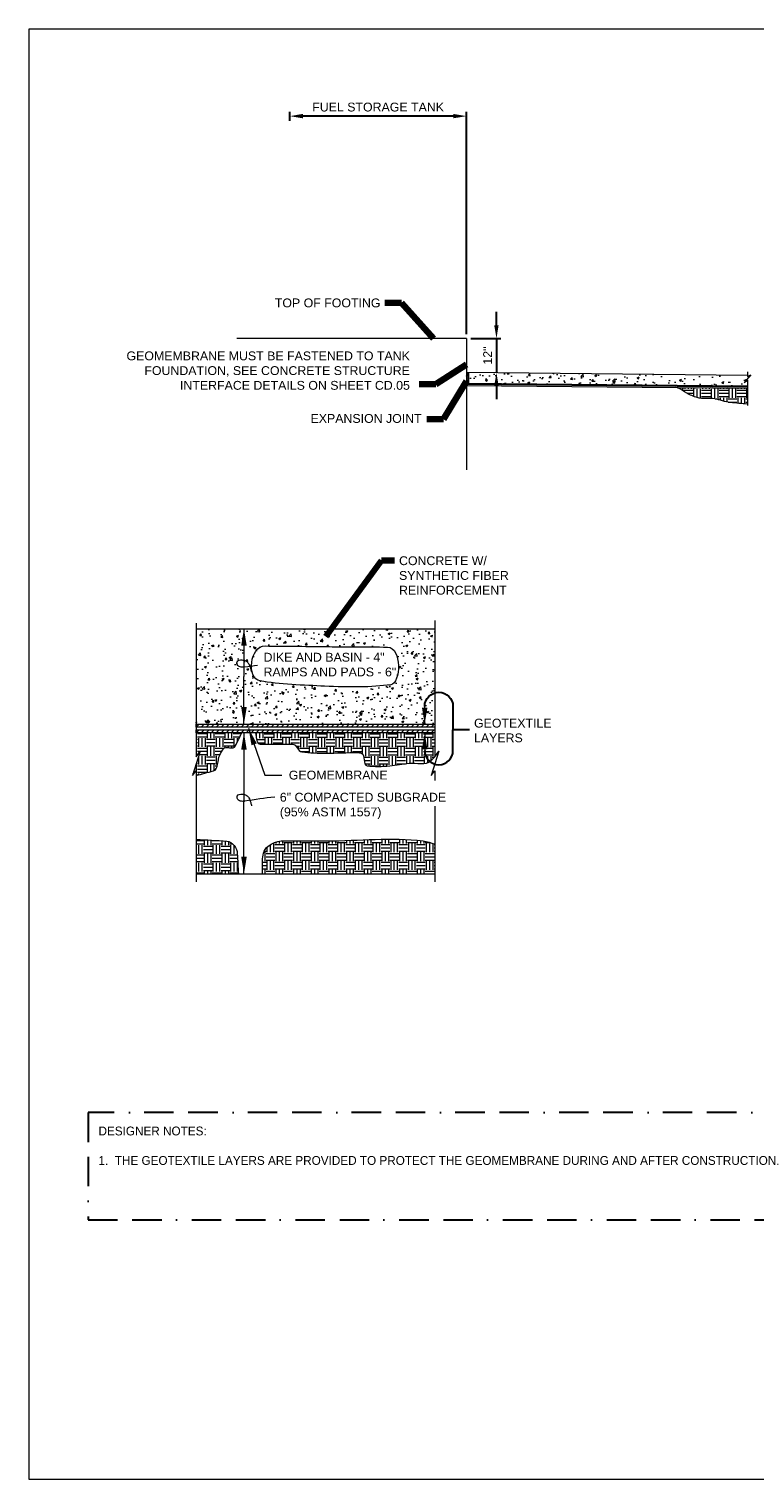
# Model space of a CAD drawing. Header units: inches. Extents: x -1183 to -621, y 39 to 293.
# Tile 2 of 6: x -981 to -858, y 39 to 285. Entities that reach past the tile are written whole.
import ezdxf

# ---------------------------------------------------------------- set-up
doc = ezdxf.new("R2010")
doc.units = ezdxf.units.IN
doc.header["$MEASUREMENT"] = 0
doc.linetypes.add('( Border )', pattern=[1.751, 0.5, -0.25, 0.5, -0.25, 0.001, -0.25])
doc.layers.get('DefPoints').update_dxf_attribs({"lineweight": 0})
for name, color, linetype, lineweight in [('C-Detl-Grph-Wt 0', 4, 'Continuous', 0), ('G-ANNO-DIMS', 2, 'Continuous', 0), ('G-ANNO-MASK', 1, 'Continuous', 0), ('G-ANNO-NOTE', 4, 'Continuous', 30), ('G-ANNO-PATT', 250, 'Continuous', 0), ('G-ANNO-TEXT', 2, 'Continuous', 30)]:
    doc.layers.add(name, color=color, linetype=linetype, lineweight=lineweight)
doc.layers.add('G-ANNO-NPLT', color=1, linetype='Continuous', lineweight=0, plot=False)
doc.styles.add("AEC_AC_05ArchDims-CC_1_1'", font='arial.ttf', dxfattribs={"height": 1.5})
doc.styles.add("AEC_AC_44Text-LeftTop_1_1'", font='arial.ttf', dxfattribs={"height": 1.5})
doc.styles.add("AEC_AC_55Text-LeftTop_1_20'", font='arial.ttf', dxfattribs={"height": 30})
doc.styles.get("Standard").update_dxf_attribs({"font": 'txt.shx'})
doc.styles.add('Style-Arial', font='arial.ttf')
doc.styles.add('Text_0', font='arial.ttf')
doc.dimstyles.new("AEC_AC_05_Arch-Dims_1_1'", dxfattribs={"dimtxt": 1.5, "dimasz": 2.25, "dimexe": 0.75, "dimexo": 0.75, "dimgap": 0.75, "dimtad": 1, "dimdec": 4, "dimzin": 15, "dimdsep": 46, "dimlunit": 4, "dimtxsty": "AEC_AC_05ArchDims-CC_1_1'", "dimcen": 0.09, "dimclrd": 256, "dimclre": 256, "dimazin": 2, "dimtfac": 0.7, "dimtdec": 4, "dimtix": 1, "dimtmove": 1, "dimatfit": 3, "dimfxl": 1, "dimfrac": 1, "dimtolj": 1, "dimtzin": 15, "dimlwd": 30, "dimlwe": 30, "dimarcsym": 0})
doc.dimstyles.new("AEC_AC_44_Notes_1_1'", dxfattribs={"dimtxt": 1.5, "dimasz": 2.25, "dimexe": 0.75, "dimexo": 0.75, "dimgap": 0.75, "dimtad": 1, "dimjust": 1, "dimdec": 3, "dimzin": 15, "dimdsep": 46, "dimlunit": 5, "dimtxsty": "AEC_AC_44Text-LeftTop_1_1'", "dimblk": 'NONE', "dimcen": 0.09, "dimclrd": 256, "dimclre": 256, "dimazin": 2, "dimtfac": 0.7, "dimtdec": 3, "dimtmove": 1, "dimatfit": 1, "dimfxl": 1, "dimfrac": 1, "dimtolj": 1, "dimtzin": 15, "dimlwd": 30, "dimlwe": 30, "dimarcsym": 0})
doc.dimstyles.get("Standard").update_dxf_attribs({"dimtxt": 0.18, "dimasz": 0.18, "dimexe": 0.18, "dimexo": 0.0625, "dimgap": 0.09, "dimtad": 0, "dimtih": 1, "dimtoh": 1, "dimdec": 4, "dimzin": 0, "dimdsep": 46, "dimtxsty": 'Standard', "dimcen": 0.09, "dimadec": 0, "dimazin": 0, "dimtfac": 1, "dimtdec": 4, "dimtofl": 0, "dimtmove": 0, "dimatfit": 3, "dimfxl": 1, "dimtolj": 1, "dimtzin": 0, "dimarcsym": 0})
doc.dimstyles.new('Std-Arch', dxfattribs={"dimtxt": 2.4, "dimasz": 2.88, "dimexe": 1.2, "dimexo": 1.2, "dimgap": 1.2, "dimtad": 1, "dimdec": 4, "dimzin": 11, "dimdsep": 46, "dimlunit": 4, "dimtxsty": 'Text_0', "dimcen": 1.08, "dimclrd": 256, "dimclre": 256, "dimadec": 4, "dimazin": 3, "dimtfac": 1, "dimtdec": 4, "dimtofl": 0, "dimtmove": 1, "dimatfit": 3, "dimfxl": 1, "dimfrac": 2, "dimtolj": 1, "dimtzin": 11, "dimlwd": 13, "dimlwe": 13, "dimarcsym": 0})
doc.dimstyles.new('USACE ARROW DIM SET', dxfattribs={"dimtxt": 1.5, "dimasz": 2.82, "dimexe": 0.75, "dimexo": 0.75, "dimgap": 0.75, "dimtad": 1, "dimdec": 3, "dimzin": 15, "dimdsep": 46, "dimtxsty": 'Style-Arial', "dimcen": 1.08, "dimclrd": 256, "dimclre": 256, "dimazin": 2, "dimtfac": 1, "dimtdec": 3, "dimtmove": 1, "dimatfit": 1, "dimfxl": 1, "dimtzin": 15, "dimlwd": -1, "dimarcsym": 0})

# ---------------------------------------------------------------- blocks, each defined once
blk = doc.blocks.new('*D59')
at = {"layer": 'DefPoints', "color": 0, "lineweight": 18, "transparency": 16777216}
for p in [(-906.62, 232.63), (-901.54, 226.84), (-901.53, 226.84)]:
    blk.add_point(p, dxfattribs=at)
at = {"layer": 'G-ANNO-DIMS', "lineweight": 30, "transparency": 16777216}
for p, q in [((-901.53, 234.88), (-901.53, 237.13)), ((-905.87, 232.63), (-900.78, 232.63)), ((-901.53, 232.63), (-901.53, 226.84)), ((-900.79, 226.84), (-900.78, 226.84)), ((-901.53, 224.59), (-901.53, 222.34))]:
    blk.add_line(p, q, dxfattribs=at)
at = {"layer": 'G-ANNO-DIMS', "lineweight": 18, "transparency": 16777216}
for points in [[(-901.91, 234.88), (-901.16, 234.88), (-901.53, 232.63)], [(-901.91, 224.59), (-901.16, 224.59), (-901.53, 226.84)]]:
    blk.add_solid(points, dxfattribs=at)
at = {"layer": 'G-ANNO-DIMS', "color": 0, "lineweight": 30, "transparency": 16777216, "insert": (-903.03, 229.73), "char_height": 1.5, "attachment_point": 5, "rotation": 90, "style": "AEC_AC_05ArchDims-CC_1_1'"}
blk.add_mtext('\\A1;12"', dxfattribs=at)
blk = doc.blocks.new('*D64')
at = {"layer": 'DefPoints', "color": 0, "lineweight": 18, "transparency": 16777216}
for p in [(-936.6, 270.35), (-936.6, 268.8), (-906.62, 232.63)]:
    blk.add_point(p, dxfattribs=at)
at = {"layer": 'G-ANNO-DIMS', "lineweight": 30, "transparency": 16777216}
for p, q in [((-936.6, 269.55), (-936.6, 271.1)), ((-906.62, 233.38), (-906.62, 271.1)), ((-908.87, 270.35), (-934.35, 270.35))]:
    blk.add_line(p, q, dxfattribs=at)
at = {"layer": 'G-ANNO-DIMS', "lineweight": 18, "transparency": 16777216}
for points in [[(-934.35, 270.73), (-934.35, 269.98), (-936.6, 270.35)], [(-908.87, 270.73), (-908.87, 269.98), (-906.62, 270.35)]]:
    blk.add_solid(points, dxfattribs=at)
at = {"layer": 'G-ANNO-DIMS', "color": 0, "lineweight": 30, "transparency": 16777216, "insert": (-921.61, 271.88), "char_height": 1.5, "attachment_point": 5, "style": "AEC_AC_05ArchDims-CC_1_1'"}
blk.add_mtext('\\A1;FUEL STORAGE TANK', dxfattribs=at)
blk = doc.blocks.new('_None')
blk = doc.blocks.new('*U58')
at = {"layer": 'G-ANNO-NOTE'}
for p in [(-5.62, 3.74, 0), (-5.62, -3.74, 0), (-2.8, -0.25, 0)]:
    blk.add_line(p, (-5.62, -0.25, 0), dxfattribs=at)
at = {"layer": 'G-ANNO-NOTE', "extrusion": (0, 0, -1)}
blk.add_arc((8.02, 3.74, 0), 2.4, 0, 180, dxfattribs=at)
at = {"layer": 'G-ANNO-NOTE'}
blk.add_arc((-8.02, -3.74, 0), 2.4, 180, 0, dxfattribs=at)
blk.add_solid([(-10.42, 0.74, 0), (-9.95, 3.56, 0), (-10.89, 3.56, 0)], dxfattribs=at)
at = {"layer": 'G-ANNO-NOTE', "extrusion": (0, 0, -1)}
blk.add_solid([(10.42, -0.74, 0), (10.89, -3.56, 0), (9.95, -3.56, 0)], dxfattribs=at)
at = {"layer": 'G-ANNO-NOTE', "insert": (-2.05, -2.36, 0), "char_height": 1.5, "attachment_point": 7, "style": 'Style-Arial'}
blk.add_mtext('GEOTEXTILE\\PLAYERS', dxfattribs=at)
at = {"layer": 'G-ANNO-NOTE'}
for points in [[(-10.42, 0.74, 0), (-10.42, 3.74, 0)], [(-10.42, -0.74, 0), (-10.42, -3.74, 0)]]:
    blk.add_leader(points, dimstyle='Standard', override={"dimtxt": 1.5, "dimasz": 2.82, "dimgap": 0.75, "dimtad": 1, "dimtxsty": 'Style-Arial', "dimldrblk": 'None'}, dxfattribs=at)

msp = doc.modelspace()

# ---------------------------------------------------------------- hatches: boundary and pattern name
at = {"layer": 'G-ANNO-PATT'}
h = msp.add_hatch(dxfattribs=at)
h.set_pattern_fill('AR-CONC', color=256, style=0, pattern_type=2)
h.set_pattern_definition([(50, (-892.529, 226.0183), (3.5863, -0.31376), [0.375, -4.125]), (355, (-892.529, 226.0183), (-0.69376, 3.76096), [0.3, -3.3]), (100.451, (-892.2302, 225.992), (2.89254, 3.4472), [0.3187, -3.5057]), (46.184, (-892.529, 227.0183), (5.3362, -0.8276), [0.5625, -6.1875]), (96.636, (-892.0844, 226.9493), (4.6733, 4.8706), [0.47805, -5.2586]), (351.184, (-892.529, 227.0183), (4.6733, 4.8706), [0.45, -4.95]), (21, (-892.029, 226.7683), (2.98453, -2.0131), [0.375, -4.125]), (326, (-892.029, 226.7683), (1.21658, 3.62575), [0.3, -3.3]), (71.451, (-891.7804, 226.6005), (4.2011, 1.61266), [0.3187, -3.5057]), (37.5, (-892.5291, 226.0183), (0.0608, 1.66447), [0, -3.26, 0, -3.35, 0, -3.3125]), (7.5, (-892.5291, 226.0183), (1.31535, 1.97206), [0, -1.91, 0, -3.185, 0, -1.2625]), (327.5, (-893.6441, 226.0183), (2.66911, -0.112774), [0, -1.25, 0, -3.9, 0, -5.175]), (317.5, (-894.144, 226.0183), (2.91593, 0.50052), [0, -1.625, 0, -2.59, 0, -3.675])])
h.paths.add_polyline_path([(-858.9455, 224.53225), (-858.9455, 225.57496), (-859.48165, 225.16095), (-858.35066, 226.47119), (-858.9455, 226.19677), (-858.9455, 226.41091), (-906.24703, 226.87044), (-906.24738, 226.83444), (-906.24738, 226.79478), (-906.24738, 226.75354), (-906.24738, 226.71389), (-906.24738, 226.67423), (-906.24738, 226.63457), (-906.24738, 226.59492), (-906.24738, 226.55367), (-906.24738, 226.51402), (-906.24738, 226.44581), (-906.24738, 226.09208), (-906.24738, 225.73993), (-906.24738, 225.3862), (-906.24738, 225.03246), (-906.24738, 225.00649)])
h = msp.add_hatch(dxfattribs=at)
h.set_pattern_fill('MSTN', color=256, style=0, pattern_type=2)
h.set_pattern_definition([(45, (-858.94793, 224.41124), (-0.212132, 0.212132), [])])
h.paths.add_polyline_path([(-906.62213, 225.00776), (-906.62332, 224.88777), (-858.9455, 224.41224), (-858.9443, 224.53224)])
h = msp.add_hatch(dxfattribs=at)
h.set_pattern_fill('EARTH', color=256, style=0, pattern_type=2)
h.set_pattern_definition([(0, (-863.724, 222.759), (1.5, 1.5), [1.5, -1.5]), (0, (-863.724, 223.3216), (1.5, 1.5), [1.5, -1.5]), (0, (-863.724, 223.884), (1.5, 1.5), [1.5, -1.5]), (90, (-863.5364, 224.0716), (-1.5, 1.5), [1.5, -1.5]), (90, (-862.974, 224.0716), (-1.5, 1.5), [1.5, -1.5]), (90, (-862.4114, 224.0716), (-1.5, 1.5), [1.5, -1.5])])
edge = h.paths.add_edge_path()
edge.add_line((-858.9455, 221.48417), (-858.9455, 224.17225))
edge.add_line((-858.9455, 224.17225), (-858.9479, 224.17225))
edge.add_line((-858.9479, 224.17225), (-870.80158, 224.29048))
edge.add_line((-870.80158, 224.29048), (-869.24528, 223.37395))
edge.add_spline(control_points=[(-869.24528, 223.37395), (-868.69, 223.04694), (-868.10187, 222.77201), (-867.47691, 222.59277), (-866.50797, 222.31487), (-865.46184, 222.58946), (-864.48562, 222.40321), (-863.60346, 222.23491), (-862.75502, 221.83752), (-861.85604, 221.75414)], knot_values=[0, 0, 0, 0, 0.253072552, 0.253072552, 0.253072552, 0.64543841, 0.64543841, 0.64543841, 1, 1, 1, 1], degree=3, periodic=0)
edge.add_line((-861.85604, 221.75414), (-858.9455, 221.48417))
h = msp.add_hatch(dxfattribs=at)
h.set_pattern_fill('AR-CONC', color=256, style=0, pattern_type=2)
h.set_pattern_definition([(50, (-935.4403, 169.7094), (3.5863, -0.31376), [0.375, -4.125]), (355, (-935.4403, 169.7094), (-0.69376, 3.76096), [0.3, -3.3]), (100.451, (-935.1415, 169.6832), (2.89254, 3.4472), [0.3187, -3.5057]), (46.184, (-935.4403, 170.7094), (5.3362, -0.8276), [0.5625, -6.1875]), (96.636, (-934.9957, 170.6404), (4.6733, 4.8706), [0.47805, -5.2586]), (351.184, (-935.4403, 170.7094), (4.6733, 4.8706), [0.45, -4.95]), (21, (-934.9403, 170.4594), (2.98453, -2.0131), [0.375, -4.125]), (326, (-934.9403, 170.4594), (1.2166, 3.62575), [0.3, -3.3]), (71.451, (-934.6916, 170.2916), (4.2011, 1.61266), [0.3187, -3.5057]), (37.5, (-935.4403, 169.7094), (0.0608, 1.66447), [0, -3.26, 0, -3.35, 0, -3.3125]), (7.5, (-935.4403, 169.7094), (1.31535, 1.97206), [0, -1.91, 0, -3.185, 0, -1.2625]), (327.5, (-936.5553, 169.7094), (2.66911, -0.112774), [0, -1.25, 0, -3.9, 0, -5.175]), (317.5, (-937.0553, 169.7094), (2.91593, 0.50052), [0, -1.625, 0, -2.59, 0, -3.675])])
h.paths.add_polyline_path([(-911.98824, 183.38893), (-952.47561, 183.38893), (-952.47561, 167.20445), (-913.70331, 167.20445), (-914.17331, 170.02443), (-913.23331, 170.02443), (-913.70331, 167.20445), (-911.993, 167.20445), (-911.98824, 167.20445), (-911.98824, 172.50462)])
edge = h.paths.add_edge_path(flags=16)
edge.add_spline(control_points=[(-943.09194, 177.05518), (-943.08973, 178.42477), (-942.16192, 180.47256), (-940.79239, 180.46017)], knot_values=[0, 0, 0, 0, 1, 1, 1, 1], degree=3, periodic=0)
edge.add_line((-940.79239, 180.46017), (-930.76894, 180.36949))
edge.add_spline(control_points=[(-930.76894, 180.36949), (-927.20003, 180.2598), (-923.57892, 180.37239), (-920.01067, 180.26379), (-917.53492, 180.18844), (-917.74735, 174.14513), (-919.46825, 173.88762), (-922.63739, 173.4134), (-926.62898, 173.46041), (-930.68308, 173.63923), (-934.01246, 173.78609), (-938.62319, 173.95207), (-941.59439, 174.51994), (-942.6259, 174.71708), (-943.09391, 175.83872), (-943.09194, 177.05518)], knot_values=[0, 0, 0, 0, 0.228041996, 0.228041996, 0.228041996, 0.386263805, 0.386263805, 0.386263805, 0.677638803, 0.677638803, 0.677638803, 0.916926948, 0.916926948, 0.916926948, 1, 1, 1, 1], degree=3, periodic=0)
h = msp.add_hatch(dxfattribs=at)
h.set_pattern_fill('EARTH', color=256, style=0, pattern_type=2)
h.set_pattern_definition([(0, (-949.231, 162.0232), (1.5, 1.5), [1.5, -1.5]), (0, (-949.231, 162.5857), (1.5, 1.5), [1.5, -1.5]), (0, (-949.231, 163.1482), (1.5, 1.5), [1.5, -1.5]), (90, (-949.0434, 163.3357), (-1.5, 1.5), [1.5, -1.5]), (90, (-948.481, 163.3357), (-1.5, 1.5), [1.5, -1.5]), (90, (-947.9184, 163.3357), (-1.5, 1.5), [1.5, -1.5])])
edge = h.paths.add_edge_path()
edge.add_line((-952.47561, 158.48322), (-949.56231, 159.25723))
edge.add_spline(control_points=[(-949.56231, 159.25723), (-948.62788, 159.50549), (-948.92381, 161.08837), (-948.48723, 161.95118), (-948.30198, 162.31727), (-948.1051, 162.67965), (-947.85423, 163.00664), (-947.43481, 163.55332), (-946.14438, 162.83198), (-945.84473, 163.44893)], knot_values=[0, 0, 0, 0, 0.468670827, 0.468670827, 0.468670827, 0.667531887, 0.667531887, 0.667531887, 1, 1, 1, 1], degree=3, periodic=0)
edge.add_line((-945.84473, 163.44893), (-944.7395, 165.72446))
edge.add_line((-944.7395, 165.72446), (-952.47561, 165.72446))
edge.add_line((-952.47561, 165.72446), (-952.47561, 161.65317))
edge.add_line((-952.47561, 161.65317), (-951.79158, 162.62405))
edge.add_line((-951.79158, 162.62405), (-953.12016, 158.468))
edge.add_line((-953.12016, 158.468), (-952.47561, 159.26855))
edge.add_line((-952.47561, 159.26855), (-952.47561, 158.48322))
h = msp.add_hatch(dxfattribs=at)
h.set_pattern_fill('MSTN', color=256, style=0, pattern_type=2)
h.set_pattern_definition([(45, (-952.4774, 166.7061), (-0.424264, 0.424264), [])])
h.paths.add_polyline_path([(-911.993, 167.20445), (-911.98824, 166.70796), (-952.47561, 166.70796), (-952.48037, 167.20445)])
h = msp.add_hatch(dxfattribs=at)
h.set_pattern_fill('MSTN', color=256, style=0, pattern_type=2)
h.set_pattern_definition([(45, (-952.4774, 165.7269), (-0.424264, 0.424264), [])])
h.paths.add_polyline_path([(-952.47561, 165.72446), (-952.47561, 166.22098), (-911.98824, 166.22098), (-911.98824, 165.72446)])
h = msp.add_hatch(dxfattribs=at)
h.set_pattern_fill('EARTH', color=256, style=0, pattern_type=2)
h.set_pattern_definition([(0, (-930.4378, 163.478), (1.5, 1.5), [1.5, -1.5]), (0, (-930.4378, 164.0406), (1.5, 1.5), [1.5, -1.5]), (0, (-930.4378, 164.603), (1.5, 1.5), [1.5, -1.5]), (90, (-930.2503, 164.7906), (-1.5, 1.5), [1.5, -1.5]), (90, (-929.6878, 164.7906), (-1.5, 1.5), [1.5, -1.5]), (90, (-929.1253, 164.7906), (-1.5, 1.5), [1.5, -1.5])])
edge = h.paths.add_edge_path()
edge.add_line((-911.98824, 161.65317), (-911.98824, 165.72446))
edge.add_line((-911.98824, 165.72446), (-942.42857, 165.72446))
edge.add_line((-942.42857, 165.72446), (-942.19748, 164.40387))
edge.add_spline(control_points=[(-942.19748, 164.40387), (-942.14848, 164.12388), (-941.87888, 163.80075), (-941.59463, 163.80075)], knot_values=[0, 0, 0, 0, 1, 1, 1, 1], degree=3, periodic=0)
edge.add_line((-941.59463, 163.80075), (-936.14887, 163.80075))
edge.add_spline(control_points=[(-936.14887, 163.80075), (-935.45569, 163.80075), (-935.22256, 162.57466), (-934.53122, 162.49399), (-933.16973, 162.33511), (-931.80649, 162.27222), (-930.44188, 162.27284), (-928.66031, 162.27365), (-926.87827, 162.39421), (-925.0966, 162.39347), (-924.87397, 162.39337), (-924.65662, 162.33144), (-924.44351, 162.25274), (-923.70448, 161.97983), (-924.2551, 160.24769), (-923.48899, 160.14181), (-922.21643, 159.96593), (-920.91362, 159.98315), (-919.64079, 160.14181), (-918.54226, 160.27874), (-917.44374, 160.41714), (-916.3452, 160.55394), (-915.1098, 160.70779), (-913.51974, 160.12765), (-912.63767, 161.00628)], knot_values=[0, 0, 0, 0, 0.081836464, 0.081836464, 0.081836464, 0.243001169, 0.243001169, 0.243001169, 0.453409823, 0.453409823, 0.453409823, 0.479701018, 0.479701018, 0.479701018, 0.570871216, 0.570871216, 0.570871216, 0.722311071, 0.722311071, 0.722311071, 0.85301389, 0.85301389, 0.85301389, 1, 1, 1, 1], degree=3, periodic=0)
edge.add_line((-912.63767, 161.00628), (-911.98824, 161.65317))
h = msp.add_hatch(dxfattribs=at)
h.set_pattern_fill('EARTH', color=256, style=0, pattern_type=2)
h.set_pattern_definition([(0, (-948.2617, 145.3726), (1.5, 1.5), [1.5, -1.5]), (0, (-948.2617, 145.9351), (1.5, 1.5), [1.5, -1.5]), (0, (-948.2617, 146.4976), (1.5, 1.5), [1.5, -1.5]), (90, (-948.0742, 146.6851), (-1.5, 1.5), [1.5, -1.5]), (90, (-947.5117, 146.6851), (-1.5, 1.5), [1.5, -1.5]), (90, (-946.9492, 146.6851), (-1.5, 1.5), [1.5, -1.5])])
edge = h.paths.add_edge_path()
edge.add_line((-952.47561, 147.65906), (-952.47561, 141.81816))
edge.add_line((-952.47561, 141.81816), (-952.47085, 141.81816))
edge.add_line((-952.47085, 141.81816), (-945.32053, 141.81816))
edge.add_line((-945.32053, 141.81816), (-945.49636, 145.2139))
edge.add_spline(control_points=[(-945.49636, 145.2139), (-945.54419, 146.13748), (-946.33138, 147.30713), (-947.25468, 147.36001)], knot_values=[0, 0, 0, 0, 1, 1, 1, 1], degree=3, periodic=0)
edge.add_line((-947.25468, 147.36001), (-952.47561, 147.65906))
h = msp.add_hatch(dxfattribs=at)
h.set_pattern_fill('EARTH', color=256, style=0, pattern_type=2)
h.set_pattern_definition([(0, (-930.1108, 145.642), (1.5, 1.5), [1.5, -1.5]), (0, (-930.1108, 146.2045), (1.5, 1.5), [1.5, -1.5]), (0, (-930.1108, 146.767), (1.5, 1.5), [1.5, -1.5]), (90, (-929.9233, 146.9545), (-1.5, 1.5), [1.5, -1.5]), (90, (-929.3608, 146.9545), (-1.5, 1.5), [1.5, -1.5]), (90, (-928.7983, 146.9545), (-1.5, 1.5), [1.5, -1.5])])
edge = h.paths.add_edge_path()
edge.add_spline(control_points=[(-911.98349, 146.88259), (-912.64557, 147.05346), (-913.29681, 147.30976), (-913.96975, 147.3952), (-919.3283, 148.07551), (-924.85959, 147.3952), (-930.30451, 147.3952)], knot_values=[0, 0, 0, 0, 0.111570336, 0.111570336, 0.111570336, 1, 1, 1, 1], degree=3, periodic=0)
edge.add_line((-930.30451, 147.3952), (-935.72012, 147.3952))
edge.add_spline(control_points=[(-935.72012, 147.3952), (-937.28111, 147.3952), (-938.83411, 147.65708), (-940.30933, 146.46287), (-941.12977, 145.79871), (-941.20607, 144.88585), (-941.20607, 144.01771)], knot_values=[0, 0, 0, 0, 0.642612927, 0.642612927, 0.642612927, 1, 1, 1, 1], degree=3, periodic=0)
edge.add_line((-941.20607, 144.01771), (-941.20607, 141.81816))
edge.add_line((-941.20607, 141.81816), (-911.98349, 141.81816))
edge.add_line((-911.98349, 141.81816), (-911.98349, 146.88259))

# ---------------------------------------------------------------- linework, layer by layer
at = {"layer": 'C-Detl-Grph-Wt 0'}
for p, q in [((-906.62332, 232.62741, -3.51772), (-945.56727, 232.62741, -3.51772)), ((-906.62332, 232.62741, -3.51772), (-906.62332, 210.34699, -3.51772)), ((-906.62332, 226.88679, -3.51772), (-858.9455, 226.41091, -3.51772)), ((-906.24738, 226.8852, -3.51772), (-906.24738, 224.88402, -3.51772)), ((-906.62572, 224.64778, -3.51772), (-858.9479, 224.17225, -3.51772)), ((-952.47561, 183.38893, -7.03543), (-911.98824, 183.38893, -7.03543)), ((-952.47085, 141.81816, -7.03543), (-911.98349, 141.81816, -7.03543))]:
    msp.add_line(p, q, dxfattribs=at)
for points in [[(-858.9443, 224.53224, -3.51772), (-906.62213, 225.00776, -3.51772), (-906.62332, 224.88777, -3.51772), (-858.9455, 224.41224, -3.51772)], [(-952.48037, 167.20445, -7.03543), (-911.993, 167.20445, -7.03543), (-911.98824, 166.70796, -7.03543), (-952.47561, 166.70796, -7.03543)], [(-952.47561, 166.22098, -7.03543), (-911.98824, 166.22098, -7.03543), (-911.98824, 165.72446, -7.03543), (-952.47561, 165.72446, -7.03543)]]:
    msp.add_3dface(points, dxfattribs=at)
at = {"layer": 'G-ANNO-MASK'}
for p, q in [((-858.35066, 226.47119, -3.51772), (-859.48165, 225.16095, -3.51772)), ((-858.9455, 226.95975, -3.51772), (-858.9455, 226.19677, -3.51772)), ((-858.9455, 226.19677, -3.51772), (-858.35066, 226.47119, -3.51772)), ((-859.48165, 225.16095, -3.51772), (-858.9455, 225.57496, -3.51772)), ((-858.9455, 225.57496, -3.51772), (-858.9455, 221.26513, -3.51772)), ((-911.98824, 184.78697, -7.03543), (-911.98824, 161.65317, -7.03543)), ((-952.47561, 184.30736, -7.03543), (-952.47561, 161.65317, -7.03543)), ((-952.47561, 159.26855, -7.03543), (-952.47561, 140.46826, -7.03543)), ((-911.98349, 159.27446, -7.03543), (-911.98349, 157.62124, -7.03543)), ((-911.98349, 153.29691, -7.03543), (-911.98349, 140.46826, -7.03543))]:
    msp.add_line(p, q, dxfattribs=at)
for points in [[(-952.47561, 161.65317, -7.03543), (-951.79158, 162.62405, -7.03504), (-953.12016, 158.468, -7.03504), (-952.47561, 159.26855, -7.03543)], [(-911.98824, 161.65317, -7.03543), (-911.30422, 162.62405, -7.03504), (-912.63279, 158.468, -7.03504), (-911.98824, 159.26855, -7.03543)]]:
    msp.add_polyline3d(points, dxfattribs=at)
at = {"layer": 'G-ANNO-NOTE', "linetype": '( Border )', "ltscale": 10, "elevation": 0}
msp.add_lwpolyline([(-970.828, 83.08241), (-843.21284, 83.08241), (-843.21284, 101.28691), (-970.828, 101.28691)], close=True, dxfattribs=at)
at = {"layer": 'G-ANNO-NOTE', "lineweight": 18}
msp.add_arc((-945.1112, 192.73213, -7.03543), 15.80646, 273.0880889, 281.1660944, dxfattribs=at)
at = {"layer": 'G-ANNO-NOTE', "lineweight": 18, "extrusion": (0, 0, -1)}
msp.add_arc((932.13013, 85.8138, 7.03543), 69.41187, 79.9685167, 84.1911611, dxfattribs=at)
at = {"layer": 'G-ANNO-NOTE', "lineweight": 18}
for points, knots in [([(-944.36196, 176.89166, -7.03543), (-944.46395, 176.87222, -7.03543), (-944.56609, 176.86745, -7.03543), (-944.6681, 176.86628, -7.03543), (-944.78027, 176.865, -7.03543), (-944.89232, 176.8756, -7.03543), (-945.00439, 176.89801, -7.03543), (-945.12021, 176.92116, -7.03543), (-945.22018, 176.96893, -7.03543), (-945.32005, 177.04711, -7.03543), (-945.413, 177.11988, -7.03543), (-945.46369, 177.21182, -7.03543), (-945.5104, 177.31043, -7.03543), (-945.57682, 177.45066, -7.03543), (-945.60842, 177.63079, -7.03543), (-945.53102, 177.77203, -7.03543), (-945.45853, 177.9043, -7.03543), (-945.34908, 178.01106, -7.03543), (-945.20584, 178.05755, -7.03543), (-945.04479, 178.10982, -7.03543), (-944.88055, 178.10696, -7.03543), (-944.72045, 178.09086, -7.03543), (-944.53023, 178.07174, -7.03543), (-944.34052, 178.04747, -7.03543), (-944.15257, 177.983, -7.03543), (-944.04932, 177.94758, -7.03543), (-943.95954, 177.89901, -7.03543), (-943.87656, 177.82596, -7.03543), (-943.75116, 177.71556, -7.03543), (-943.65437, 177.59589, -7.03543), (-943.57042, 177.45636, -7.03543), (-943.50043, 177.34004, -7.03543), (-943.43308, 177.22539, -7.03543), (-943.39276, 177.09787, -7.03543), (-943.34748, 176.95468, -7.03543), (-943.30835, 176.81073, -7.03543), (-943.26745, 176.66641, -7.03543), (-943.21305, 176.4745, -7.03543), (-943.15889, 176.27915, -7.03543), (-943.11992, 176.08743, -7.03543)], [0, 0, 0, 0, 0.055624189, 0.055624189, 0.055624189, 0.116785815, 0.116785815, 0.116785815, 0.179999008, 0.179999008, 0.179999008, 0.238831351, 0.238831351, 0.238831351, 0.322496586, 0.322496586, 0.322496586, 0.400853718, 0.400853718, 0.400853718, 0.488950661, 0.488950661, 0.488950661, 0.593614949, 0.593614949, 0.593614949, 0.651114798, 0.651114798, 0.651114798, 0.738014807, 0.738014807, 0.738014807, 0.810461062, 0.810461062, 0.810461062, 0.891814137, 0.891814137, 0.891814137, 1, 1, 1, 1]), ([(-944.32706, 154.12426, -7.03543), (-944.42908, 154.10532, -7.03543), (-944.53117, 154.10031, -7.03543), (-944.6332, 154.09888, -7.03543), (-944.74534, 154.09731, -7.03543), (-944.85741, 154.10748, -7.03543), (-944.96949, 154.12902, -7.03543), (-945.08515, 154.15125, -7.03543), (-945.18535, 154.1982, -7.03543), (-945.28515, 154.27654, -7.03543), (-945.37895, 154.35017, -7.03543), (-945.42899, 154.44341, -7.03543), (-945.4755, 154.54303, -7.03543), (-945.5409, 154.6831, -7.03543), (-945.57338, 154.86218, -7.03543), (-945.49612, 155.00304, -7.03543), (-945.42369, 155.1351, -7.03543), (-945.31393, 155.2421, -7.03543), (-945.17094, 155.28698, -7.03543), (-945.00982, 155.33755, -7.03543), (-944.84583, 155.33369, -7.03543), (-944.68555, 155.3187, -7.03543), (-944.49486, 155.30088, -7.03543), (-944.3046, 155.27946, -7.03543), (-944.11609, 155.2156, -7.03543), (-944.01284, 155.18062, -7.03543), (-943.92402, 155.13034, -7.03543), (-943.84167, 155.05697, -7.03543), (-943.71697, 154.94589, -7.03543), (-943.61959, 154.82684, -7.03543), (-943.53552, 154.68738, -7.03543), (-943.46544, 154.57111, -7.03543), (-943.39818, 154.4564, -7.03543), (-943.35786, 154.32889, -7.03543), (-943.31259, 154.18569, -7.03543), (-943.27345, 154.04174, -7.03543), (-943.23255, 153.89743, -7.03543), (-943.17815, 153.70551, -7.03543), (-943.12399, 153.51016, -7.03543), (-943.08503, 153.31845, -7.03543)], [0, 0, 0, 0, 0.055632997, 0.055632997, 0.055632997, 0.116777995, 0.116777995, 0.116777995, 0.179879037, 0.179879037, 0.179879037, 0.239187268, 0.239187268, 0.239187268, 0.322578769, 0.322578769, 0.322578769, 0.400759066, 0.400759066, 0.400759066, 0.488850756, 0.488850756, 0.488850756, 0.593656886, 0.593656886, 0.593656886, 0.651059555, 0.651059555, 0.651059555, 0.737973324, 0.737973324, 0.737973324, 0.81043105, 0.81043105, 0.81043105, 0.891797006, 0.891797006, 0.891797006, 1, 1, 1, 1])]:
    msp.add_open_spline(points, degree=3, knots=knots, dxfattribs=at)
at = {"layer": 'G-ANNO-NPLT'}
for points, knots in [([(-858.9455, 221.48417, -3.51772), (-859.91568, 221.57416, -3.51772), (-860.88586, 221.66415, -3.51772), (-861.85604, 221.75414, -3.51772), (-862.75502, 221.83752, -3.51772), (-863.60346, 222.23491, -3.51772), (-864.48562, 222.40321, -3.51772), (-865.46184, 222.58946, -3.51772), (-866.50797, 222.31487, -3.51772), (-867.47691, 222.59277, -3.51772), (-868.10187, 222.77201, -3.51772), (-868.69, 223.04694, -3.51772), (-869.24528, 223.37395, -3.51772), (-869.76404, 223.67946, -3.51772), (-870.28281, 223.98497, -3.51772), (-870.80158, 224.29048, -3.51772)], [0, 0, 0, 0, 0.236334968, 0.236334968, 0.236334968, 0.455324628, 0.455324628, 0.455324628, 0.697663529, 0.697663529, 0.697663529, 0.853970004, 0.853970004, 0.853970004, 1, 1, 1, 1]), ([(-930.76894, 180.36949, -6.77552), (-934.11009, 180.39972, -4.51702), (-937.45124, 180.42994, -2.25851), (-940.79239, 180.46017), (-943.33896, 180.4832, 1.7214), (-944.00341, 174.98036, -6.59325), (-941.59439, 174.51994, -7.00779), (-938.62319, 173.95207, -7.51907), (-934.01246, 173.78609, -3.38485), (-930.68308, 173.63923, -3.92106), (-926.62898, 173.46041, -4.57399), (-922.63739, 173.4134, -12.82583), (-919.46825, 173.88762, -12.04339), (-917.74735, 174.14513, -11.61851), (-917.53492, 180.18844, -8.42508), (-920.01067, 180.26379, -8.09272), (-923.57892, 180.37239, -7.61369), (-927.20003, 180.2598, -7.32773), (-930.76894, 180.36949, -6.77552)], [0, 0, 0, 0, 0.1864156, 0.1864156, 0.1864156, 0.328498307, 0.328498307, 0.328498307, 0.503738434, 0.503738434, 0.503738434, 0.717123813, 0.717123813, 0.717123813, 0.832995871, 0.832995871, 0.832995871, 1, 1, 1, 1]), ([(-952.47561, 158.48322, -7.03543), (-951.50451, 158.74122, -7.03543), (-950.53341, 158.99923, -7.03543), (-949.56231, 159.25723, -7.03543), (-948.62788, 159.50549, -7.03543), (-948.92381, 161.08837, -7.03543), (-948.48723, 161.95118, -7.03543), (-948.30198, 162.31727, -7.03543), (-948.1051, 162.67965, -7.03543), (-947.85423, 163.00664, -7.03543), (-947.43481, 163.55332, -7.03543), (-946.14438, 162.83198, -7.03543), (-945.84473, 163.44893, -7.03543), (-945.47632, 164.20744, -7.03543), (-945.10791, 164.96595, -7.03543), (-944.7395, 165.72446, -7.03543)], [0, 0, 0, 0, 0.256913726, 0.256913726, 0.256913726, 0.504126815, 0.504126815, 0.504126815, 0.609021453, 0.609021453, 0.609021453, 0.784390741, 0.784390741, 0.784390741, 1, 1, 1, 1]), ([(-942.42857, 165.72446, -7.03543), (-942.35154, 165.28426, -7.03543), (-942.27451, 164.84407, -7.03543), (-942.19748, 164.40387, -7.03543), (-942.14848, 164.12388, -7.03543), (-941.87888, 163.80075, -7.03543), (-941.59463, 163.80075, -7.03543), (-940.80422, 163.80075, -7.03543), (-940.01382, 163.80075, -7.03543), (-939.22341, 163.80075, -7.03543), (-938.19856, 163.80075, -7.03543), (-937.17372, 163.80075, -7.03543), (-936.14887, 163.80075, -7.03543), (-935.45569, 163.80075, -7.03543), (-935.22256, 162.57466, -7.03543), (-934.53122, 162.49399, -7.03543), (-933.16973, 162.33511, -7.03543), (-931.80649, 162.27222, -7.03543), (-930.44188, 162.27284, -7.03543), (-928.66031, 162.27365, -7.03543), (-926.87827, 162.39421, -7.03543), (-925.0966, 162.39347, -7.03543), (-924.87397, 162.39337, -7.03543), (-924.65662, 162.33144, -7.03543), (-924.44351, 162.25274, -7.03543), (-923.70448, 161.97983, -7.03543), (-924.2551, 160.24769, -7.03543), (-923.48899, 160.14181, -7.03543), (-922.21643, 159.96593, -7.03543), (-920.91362, 159.98315, -7.03543), (-919.64079, 160.14181, -7.03543), (-918.54226, 160.27874, -7.03543), (-917.44374, 160.41714, -7.03543), (-916.3452, 160.55394, -7.03543), (-915.1098, 160.70779, -7.03543), (-913.51974, 160.12765, -7.03543), (-912.63767, 161.00628, -7.03543), (-912.42119, 161.22191, -7.03543), (-912.20472, 161.43754, -7.03543), (-911.98824, 161.65317, -7.03543)], [0, 0, 0, 0, 0.039469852, 0.039469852, 0.039469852, 0.064575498, 0.064575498, 0.064575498, 0.134385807, 0.134385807, 0.134385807, 0.224902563, 0.224902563, 0.224902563, 0.286125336, 0.286125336, 0.286125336, 0.406694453, 0.406694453, 0.406694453, 0.564103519, 0.564103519, 0.564103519, 0.583772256, 0.583772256, 0.583772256, 0.651977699, 0.651977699, 0.651977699, 0.765271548, 0.765271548, 0.765271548, 0.863051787, 0.863051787, 0.863051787, 0.973013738, 0.973013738, 0.973013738, 1, 1, 1, 1]), ([(-952.47561, 147.65906, -7.03543), (-950.7353, 147.55938, -7.03543), (-948.99499, 147.4597, -7.03543), (-947.25468, 147.36001, -7.03543), (-946.33138, 147.30713, -7.03543), (-945.54419, 146.13748, -7.03543), (-945.49636, 145.2139, -7.03543), (-945.43775, 144.08199, -7.03543), (-945.37914, 142.95007, -7.03543), (-945.32053, 141.81816, -7.03543)], [0, 0, 0, 0, 0.458557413, 0.458557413, 0.458557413, 0.70183866, 0.70183866, 0.70183866, 1, 1, 1, 1]), ([(-941.20607, 141.81816, -7.03543), (-941.20607, 142.55134, -7.03543), (-941.20607, 143.28453, -7.03543), (-941.20607, 144.01771, -7.03543), (-941.20607, 144.88585, -7.03543), (-941.12977, 145.79871, -7.03543), (-940.30933, 146.46287, -7.03543), (-938.83411, 147.65708, -7.03543), (-937.28111, 147.3952, -7.03543), (-935.72012, 147.3952, -7.03543), (-933.91492, 147.3952, -7.03543), (-932.10971, 147.3952, -7.03543), (-930.30451, 147.3952, -7.03543), (-924.85959, 147.3952, -7.03543), (-919.3283, 148.07551, -7.03543), (-913.96975, 147.3952, -7.03543), (-913.29681, 147.30976, -7.03543), (-912.64557, 147.05346, -7.03543), (-911.98349, 146.88259, -7.03543)], [0, 0, 0, 0, 0.066075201, 0.066075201, 0.066075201, 0.144312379, 0.144312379, 0.144312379, 0.284989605, 0.284989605, 0.284989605, 0.447676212, 0.447676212, 0.447676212, 0.938377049, 0.938377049, 0.938377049, 1, 1, 1, 1])]:
    msp.add_open_spline(points, degree=3, knots=knots, dxfattribs=at)
msp.add_3dface([(-620.8441, 285.13311, -3.51772), (-980.8441, 285.13311, -3.51772), (-980.8441, 39.13311, -3.51772), (-620.8441, 39.13311, -3.51772)], dxfattribs=at)
at = {"layer": 'G-ANNO-PATT'}
for p, q in [((-906.62332, 226.88361, -3.51772), (-906.24738, 226.88361, -3.51772)), ((-906.62332, 226.8741, -3.51772), (-906.24738, 226.8741, -3.51772)), ((-906.62332, 226.86458, -3.51772), (-906.24738, 226.86458, -3.51772)), ((-906.62332, 226.85348, -3.51772), (-906.24738, 226.85348, -3.51772)), ((-906.62332, 226.84396, -3.51772), (-906.24738, 226.84396, -3.51772)), ((-906.62332, 226.83444, -3.51772), (-906.24738, 226.83444, -3.51772)), ((-906.62332, 226.82492, -3.51772), (-906.24738, 226.82492, -3.51772)), ((-906.62332, 226.81382, -3.51772), (-906.24738, 226.81382, -3.51772)), ((-906.62332, 226.8043, -3.51772), (-906.24738, 226.8043, -3.51772)), ((-906.62332, 226.79478, -3.51772), (-906.24738, 226.79478, -3.51772)), ((-906.62332, 226.78368, -3.51772), (-906.24738, 226.78368, -3.51772)), ((-906.62332, 226.77416, -3.51772), (-906.24738, 226.77416, -3.51772)), ((-906.62332, 226.76465, -3.51772), (-906.24738, 226.76465, -3.51772)), ((-906.62332, 226.75354, -3.51772), (-906.24738, 226.75354, -3.51772)), ((-906.62332, 226.74402, -3.51772), (-906.24738, 226.74402, -3.51772)), ((-906.62332, 226.73451, -3.51772), (-906.24738, 226.73451, -3.51772)), ((-906.62332, 226.7234, -3.51772), (-906.24738, 226.7234, -3.51772)), ((-906.62332, 226.71389, -3.51772), (-906.24738, 226.71389, -3.51772)), ((-906.62332, 226.70437, -3.51772), (-906.24738, 226.70437, -3.51772)), ((-906.62332, 226.69485, -3.51772), (-906.24738, 226.69485, -3.51772)), ((-906.62332, 226.68375, -3.51772), (-906.24738, 226.68375, -3.51772)), ((-906.62332, 226.67423, -3.51772), (-906.24738, 226.67423, -3.51772)), ((-906.62332, 226.66471, -3.51772), (-906.24738, 226.66471, -3.51772)), ((-906.62332, 226.65361, -3.51772), (-906.24738, 226.65361, -3.51772)), ((-906.62332, 226.64409, -3.51772), (-906.24738, 226.64409, -3.51772)), ((-906.62332, 226.63457, -3.51772), (-906.24738, 226.63457, -3.51772)), ((-906.62332, 226.62506, -3.51772), (-906.24738, 226.62506, -3.51772)), ((-906.62332, 226.61395, -3.51772), (-906.24738, 226.61395, -3.51772)), ((-906.62332, 226.60443, -3.51772), (-906.24738, 226.60443, -3.51772)), ((-906.62332, 226.59492, -3.51772), (-906.24738, 226.59492, -3.51772)), ((-906.62332, 226.58381, -3.51772), (-906.24738, 226.58381, -3.51772)), ((-906.62332, 226.5743, -3.51772), (-906.24738, 226.5743, -3.51772)), ((-906.62332, 226.56478, -3.51772), (-906.24738, 226.56478, -3.51772)), ((-906.62332, 226.55367, -3.51772), (-906.24738, 226.55367, -3.51772)), ((-906.62332, 226.54416, -3.51772), (-906.24738, 226.54416, -3.51772)), ((-906.62332, 226.53464, -3.51772), (-906.24738, 226.53464, -3.51772)), ((-906.62332, 226.52354, -3.51772), (-906.24738, 226.52354, -3.51772)), ((-906.62332, 226.51402, -3.51772), (-906.24738, 226.51402, -3.51772)), ((-906.62332, 226.42519, -3.51772), (-906.53291, 226.51402, -3.51772)), ((-906.62332, 226.07146, -3.51772), (-906.24738, 226.44581, -3.51772)), ((-906.62332, 225.71772, -3.51772), (-906.24738, 226.09208, -3.51772)), ((-906.62332, 225.36558, -3.51772), (-906.24738, 225.73993, -3.51772)), ((-906.62332, 225.01026, -3.51772), (-906.24738, 225.3862, -3.51772)), ((-906.39436, 224.88548, -3.51772), (-906.24738, 225.03246, -3.51772))]:
    msp.add_line(p, q, dxfattribs=at)

# ---------------------------------------------------------------- block references
at = {"layer": 'G-ANNO-NOTE', "lineweight": 18}
msp.add_blockref('*U58', (-903.28551, 166.45985, -7.03543), dxfattribs=at)

# ---------------------------------------------------------------- texts
at = {"layer": 'G-ANNO-NOTE', "lineweight": 18, "char_height": 1.5, "style": 'Style-Arial'}
for s, insert, attachment_point in [('TOP OF FOOTING', (-921.20915, 238.65266, -3.51772), 6), ('EXPANSION JOINT', (-914.21745, 219.04958), 6), ('DIKE AND BASIN - 4"\\PRAMPS AND PADS - 6" ', (-941.04822, 179.30358, -7.0374), 1), ('GEOMEMBRANE', (-936.76241, 158.54691, -7.03543), 4), ('6" COMPACTED SUBGRADE\\P(95% ASTM 1557)', (-938.28426, 155.55446, -7.0374), 1)]:
    msp.add_mtext(s, dxfattribs=dict(at, insert=insert, attachment_point=attachment_point))
at = {"layer": 'G-ANNO-NOTE', "lineweight": 18, "insert": (-916.21899, 230.42787, -3.51772), "char_height": 1.5, "width": 56.2309216, "attachment_point": 3, "style": 'Style-Arial'}
msp.add_mtext('GEOMEMBRANE MUST BE FASTENED TO TANK FOUNDATION, SEE CONCRETE STRUCTURE INTERFACE DETAILS ON SHEET CD.05', dxfattribs=at)
at = {"layer": 'G-ANNO-NOTE', "lineweight": 13, "insert": (-918.06297, 189.15352), "char_height": 1.5, "width": 25.8643546, "attachment_point": 7, "style": "AEC_AC_44Text-LeftTop_1_1'"}
msp.add_mtext('CONCRETE W/ SYNTHETIC FIBER REINFORCEMENT', dxfattribs=at)
at = {"layer": 'G-ANNO-TEXT', "insert": (-969.05769, 98.92558, 0), "char_height": 1.5, "attachment_point": 1, "style": "AEC_AC_55Text-LeftTop_1_20'"}
msp.add_mtext('DESIGNER NOTES:\\P\\P1.  THE GEOTEXTILE LAYERS ARE PROVIDED TO PROTECT THE GEOMEMBRANE DURING AND AFTER CONSTRUCTION.\\P     ', dxfattribs=at)

# ---------------------------------------------------------------- dimensions: what is measured, and where the dimension line sits
at = {"layer": 'G-ANNO-DIMS', "lineweight": 30}
for base, p2, angle, text, picture, middle in [((-936.60339, 270.3533, -3.51772), (-936.60339, 268.80423, -3.51772), 180, 'FUEL STORAGE TANK', '*D64', (-921.61335, 271.87939, -3.51772)), ((-901.53147, 226.83605, -3.51772), (-901.53993, 226.83605, -3.51772), 270, '12"', '*D59', (-903.03454, 229.73173, -3.51772))]:
    dim = msp.add_linear_dim(base=base, p1=(-906.62332, 232.62741, -3.51772), p2=p2, angle=angle, text=text, dimstyle="AEC_AC_05_Arch-Dims_1_1'", dxfattribs=at)
    dim.commit()
    dim.dimension.update_dxf_attribs({"geometry": picture, "text_midpoint": middle})

# ---------------------------------------------------------------- leaders
at = {"layer": 'G-ANNO-NOTE', "lineweight": 18, "annotation_type": 0, "has_hookline": 1}
for points, dimstyle, hookline_direction, text_width in [([(-912.22407, 232.62741, -3.51772), (-917.63915, 238.65266, -3.51772), (-920.45915, 238.65266, -3.51772)], 'USACE ARROW DIM SET', 1, 17.74727), ([(-906.62332, 228.23688, -3.51772), (-911.82821, 224.87944, -3.51772), (-914.64821, 224.87944, -3.51772)], 'USACE ARROW DIM SET', 1, 47.9693), ([(-906.62332, 225.36558), (-910.52591, 218.95478), (-913.34591, 218.95478)], 'USACE ARROW DIM SET', 1, 17.74727), ([(-930.4647, 182.08913), (-921.06297, 194.98184), (-918.81297, 194.98184)], "AEC_AC_44_Notes_1_1'", 0, 18.5075)]:
    msp.add_leader(points, dimstyle=dimstyle, override={"dimtad": 0, "dimclrd": 0, "dimlwd": 65534}, dxfattribs=dict(at, hookline_direction=hookline_direction, text_width=text_width))
at = {"layer": 'G-ANNO-NOTE', "lineweight": 13}
for points in [[(-944.37465, 183.38893, -7.03543), (-944.3731, 175.29669, -7.03543)], [(-944.37155, 167.20445, -7.03543), (-944.3731, 175.29669, -7.03543)], [(-944.37127, 165.72446, -7.03543), (-944.36904, 154.04019, -7.03543)], [(-944.3667, 141.81816, -7.03543), (-944.36904, 154.04019, -7.03543)]]:
    msp.add_leader(points, dimstyle='Std-Arch', override={"dimclrd": 0, "dimlwd": 18}, dxfattribs=at)
at = {"layer": 'G-ANNO-NOTE', "lineweight": 13, "annotation_type": 0, "has_hookline": 1, "hookline_direction": 0, "text_width": 16.54195}
msp.add_leader([(-943.5912, 166.4918, -7.03543), (-940.84241, 158.54691, -7.03543), (-937.96241, 158.54691, -7.03543)], dimstyle='Std-Arch', override={"dimtad": 0, "dimclrd": 0, "dimlwd": 18}, dxfattribs=at)

doc.saveas('drawing.dxf')
